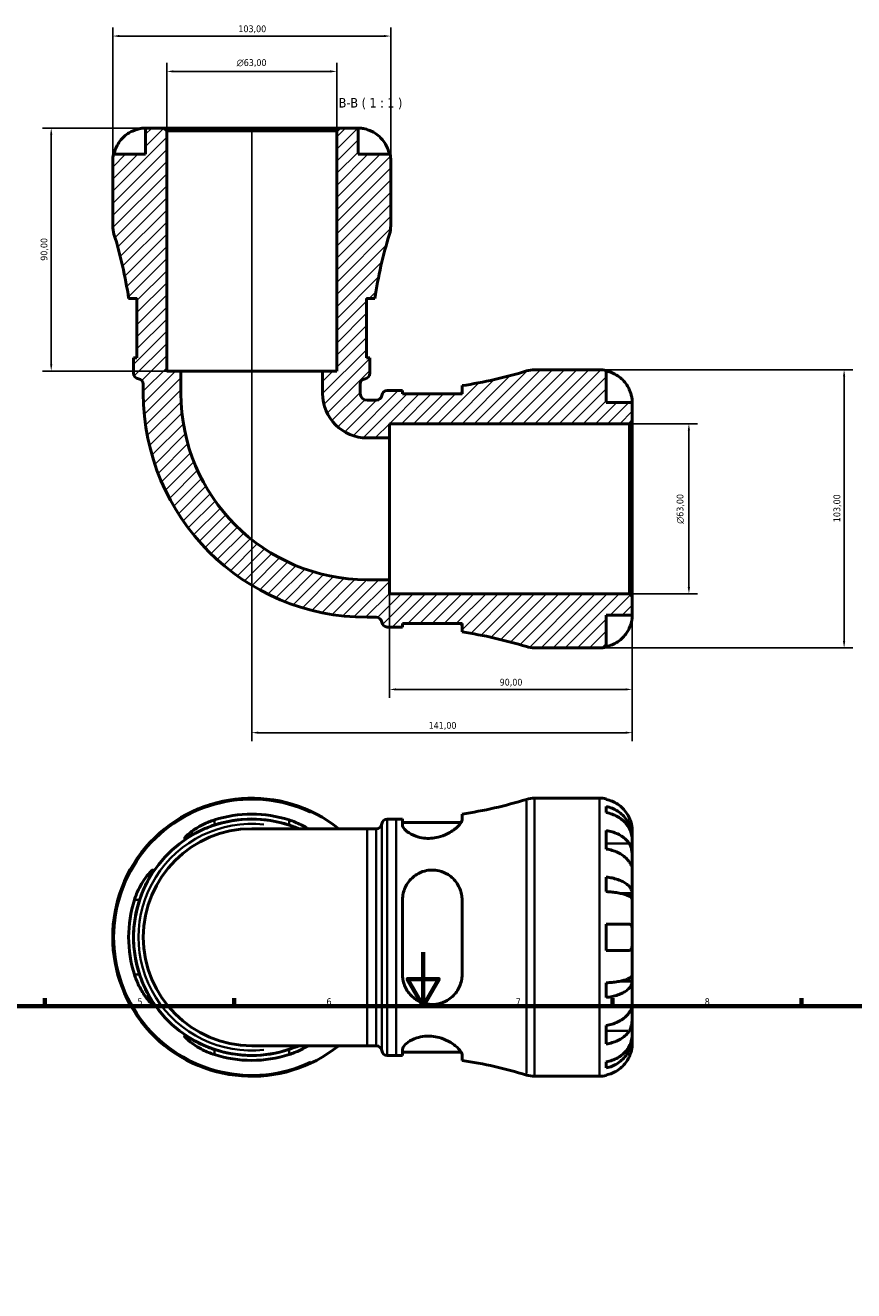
# Model space of a CAD drawing. Header units: millimetres. Extents: x 0 to 898, y 0 to 937.
# Tile 6 of 8: x 273 to 580, y 469 to 937. Entities that reach past the tile are written whole.
import ezdxf

# ---------------------------------------------------------------- set-up
doc = ezdxf.new("R2010")
doc.units = ezdxf.units.MM
for name, color, linetype, lineweight in [('Border (ISO)', 7, 'Continuous', 70), ('Dimension (ISO)', 7, 'Continuous', 25), ('Hatch (ISO)', 7, 'Continuous', 18), ('Symbol (ISO)', 7, 'Continuous', 25), ('Visible (ISO)', 7, 'Continuous', 50), ('Visible Narrow (ISO)', 7, 'Continuous', 35)]:
    doc.layers.add(name, color=color, linetype=linetype, lineweight=lineweight)
doc.styles.add('Label Text (ISO)', font='tahoma.ttf')
doc.styles.add('Note Text (ISO)', font='tahoma.ttf')
doc.dimstyles.new('Default (ISO)', dxfattribs={"dimtxt": 2.5, "dimasz": 2.5, "dimexe": 3.175, "dimexo": 0, "dimgap": 0.762, "dimtad": 1, "dimrnd": 1e-08, "dimzin": 0, "dimtxsty": 'Note Text (ISO)', "dimcen": 0.09, "dimdle": 10, "dimclrd": 256, "dimclre": 256, "dimclrt": 232, "dimazin": 0, "dimtfac": 1.40208, "dimtmove": 0, "dimatfit": 3, "dimfxl": 1, "dimtolj": 1, "dimtzin": 0, "dimlwd": -1, "dimlwe": -1, "dimarcsym": 0})

# ---------------------------------------------------------------- blocks, each defined once
blk = doc.blocks.new('Borders Default Border')
at = {"layer": 'Border (ISO)'}
for p, q in [((280.33, 574), (280.33, 576.9)), ((350.42, 574), (350.42, 576.9)), ((490.58, 574), (490.58, 576.9)), ((560.67, 574), (560.67, 576.9))]:
    blk.add_line(p, q, dxfattribs=at)
at = {"layer": 'Border (ISO)', "flags": 128}
for points in [[(420.5, 594), (420.5, 574), (414.73, 584), (426.27, 584), (420.5, 574)], [(20, 20), (20, 574), (821, 574), (821, 20), (20, 20)]]:
    blk.add_lwpolyline(points, dxfattribs=at)
at = {"layer": 'Border (ISO)', "color": 232, "true_color": 0xca0064, "char_height": 2.5, "attachment_point": 7, "style": 'Note Text (ISO)'}
for s, insert in [('5', (314.64, 574.35)), ('6', (384.66, 574.35)), ('7', (454.77, 574.4)), ('8', (524.81, 574.34))]:
    blk.add_mtext(s, dxfattribs=dict(at, insert=insert))
blk = doc.blocks.new('*D7')
at = {"layer": 'Defpoints', "color": 0, "transparency": 16777216}
for p in [(325.47, 920.11), (325.47, 898.11), (388.47, 898.11)]:
    blk.add_point(p, dxfattribs=at)
at = {"layer": 'Dimension (ISO)', "transparency": 16777216}
for p, q in [((325.47, 898.11), (325.47, 923.29)), ((388.47, 898.11), (388.47, 923.29)), ((385.97, 920.11), (327.97, 920.11))]:
    blk.add_line(p, q, dxfattribs=at)
for points in [[(327.97, 920.53), (327.97, 919.7), (325.47, 920.11)], [(385.97, 920.53), (385.97, 919.7), (388.47, 920.11)]]:
    blk.add_solid(points, dxfattribs=at)
at = {"layer": 'Dimension (ISO)', "color": 232, "true_color": 0xca0064, "transparency": 16777216, "insert": (351.41, 924.64), "char_height": 2.5, "attachment_point": 1, "style": 'Note Text (ISO)'}
blk.add_mtext('\\A1;\\fAIGDT|b0|i0;\\H2.5000;\\ln\\fTahoma|b0|i0;\\H2.5000;63,00', dxfattribs=at)
blk = doc.blocks.new('*D8')
at = {"layer": 'Defpoints', "color": 0, "transparency": 16777216}
for p in [(496.94, 789.64), (518.94, 789.64), (496.94, 726.64)]:
    blk.add_point(p, dxfattribs=at)
at = {"layer": 'Dimension (ISO)', "transparency": 16777216}
for p, q in [((496.94, 789.64), (522.11, 789.64)), ((518.94, 729.14), (518.94, 787.14)), ((496.94, 726.64), (522.11, 726.64))]:
    blk.add_line(p, q, dxfattribs=at)
for points in [[(518.52, 787.14), (519.35, 787.14), (518.94, 789.64)], [(518.52, 729.14), (519.35, 729.14), (518.94, 726.64)]]:
    blk.add_solid(points, dxfattribs=at)
at = {"layer": 'Dimension (ISO)', "color": 232, "true_color": 0xca0064, "transparency": 16777216, "insert": (514.41, 752.59), "char_height": 2.5, "attachment_point": 1, "rotation": 90, "style": 'Note Text (ISO)'}
blk.add_mtext('\\A1;\\fAIGDT|b0|i0;\\H2.5000;\\ln\\fTahoma|b0|i0;\\H2.5000;63,00', dxfattribs=at)
blk = doc.blocks.new('*D9')
at = {"layer": 'Defpoints', "color": 0, "transparency": 16777216}
for p in [(485.84, 809.64), (485.84, 706.64), (576.45, 706.64)]:
    blk.add_point(p, dxfattribs=at)
at = {"layer": 'Dimension (ISO)', "transparency": 16777216}
for p, q in [((485.84, 809.64), (579.62, 809.64)), ((576.45, 807.14), (576.45, 709.14)), ((485.84, 706.64), (579.62, 706.64))]:
    blk.add_line(p, q, dxfattribs=at)
for points in [[(576.03, 807.14), (576.86, 807.14), (576.45, 809.64)], [(576.03, 709.14), (576.86, 709.14), (576.45, 706.64)]]:
    blk.add_solid(points, dxfattribs=at)
at = {"layer": 'Dimension (ISO)', "color": 232, "true_color": 0xca0064, "transparency": 16777216, "insert": (572.51, 753.19), "char_height": 2.5, "attachment_point": 1, "rotation": 90, "style": 'Note Text (ISO)'}
blk.add_mtext('\\A1;103,00', dxfattribs=at)
blk = doc.blocks.new('*D10')
at = {"layer": 'Defpoints', "color": 0, "transparency": 16777216}
for p in [(408.47, 933.21), (305.47, 887.02), (408.47, 887.02)]:
    blk.add_point(p, dxfattribs=at)
at = {"layer": 'Dimension (ISO)', "transparency": 16777216}
for p, q in [((305.47, 887.02), (305.47, 936.39)), ((307.97, 933.21), (405.97, 933.21)), ((408.47, 887.02), (408.47, 936.39))]:
    blk.add_line(p, q, dxfattribs=at)
for points in [[(307.97, 933.63), (307.97, 932.79), (305.47, 933.21)], [(405.97, 933.63), (405.97, 932.79), (408.47, 933.21)]]:
    blk.add_solid(points, dxfattribs=at)
at = {"layer": 'Dimension (ISO)', "color": 232, "true_color": 0xca0064, "transparency": 16777216, "insert": (352.01, 937.15), "char_height": 2.5, "attachment_point": 1, "style": 'Note Text (ISO)'}
blk.add_mtext('\\A1;103,00', dxfattribs=at)
blk = doc.blocks.new('*D11')
at = {"layer": 'Defpoints', "color": 0, "transparency": 16777216}
for p in [(324.44, 899.14), (282.67, 809.14), (330.72, 809.14)]:
    blk.add_point(p, dxfattribs=at)
at = {"layer": 'Dimension (ISO)', "transparency": 16777216}
for p, q in [((324.44, 899.14), (279.5, 899.14)), ((282.67, 896.64), (282.67, 811.64)), ((330.72, 809.14), (279.5, 809.14))]:
    blk.add_line(p, q, dxfattribs=at)
for points in [[(282.26, 896.64), (283.09, 896.64), (282.67, 899.14)], [(282.26, 811.64), (283.09, 811.64), (282.67, 809.14)]]:
    blk.add_solid(points, dxfattribs=at)
at = {"layer": 'Dimension (ISO)', "color": 232, "true_color": 0xca0064, "transparency": 16777216, "insert": (278.74, 849.99), "char_height": 2.5, "attachment_point": 1, "rotation": 90, "style": 'Note Text (ISO)'}
blk.add_mtext('\\A1;90,00', dxfattribs=at)
blk = doc.blocks.new('*D12')
at = {"layer": 'Defpoints', "color": 0, "transparency": 16777216}
for p in [(407.97, 731.89), (497.97, 725.61), (407.97, 691.26)]:
    blk.add_point(p, dxfattribs=at)
at = {"layer": 'Dimension (ISO)', "transparency": 16777216}
for p, q in [((407.97, 731.89), (407.97, 688.08)), ((497.97, 725.61), (497.97, 688.08)), ((495.47, 691.26), (410.47, 691.26))]:
    blk.add_line(p, q, dxfattribs=at)
for points in [[(410.47, 691.67), (410.47, 690.84), (407.97, 691.26)], [(495.47, 691.67), (495.47, 690.84), (497.97, 691.26)]]:
    blk.add_solid(points, dxfattribs=at)
at = {"layer": 'Dimension (ISO)', "color": 232, "true_color": 0xca0064, "transparency": 16777216, "insert": (448.82, 695.19), "char_height": 2.5, "attachment_point": 1, "style": 'Note Text (ISO)'}
blk.add_mtext('\\A1;90,00', dxfattribs=at)
blk = doc.blocks.new('*D13')
at = {"layer": 'Defpoints', "color": 0, "transparency": 16777216}
for p in [(356.97, 898.11), (497.97, 725.61), (356.97, 675.24)]:
    blk.add_point(p, dxfattribs=at)
at = {"layer": 'Dimension (ISO)', "transparency": 16777216}
for p, q in [((356.97, 898.11), (356.97, 672.07)), ((497.97, 725.61), (497.97, 672.07)), ((495.47, 675.24), (359.47, 675.24))]:
    blk.add_line(p, q, dxfattribs=at)
for points in [[(359.47, 675.66), (359.47, 674.83), (356.97, 675.24)], [(495.47, 675.66), (495.47, 674.83), (497.97, 675.24)]]:
    blk.add_solid(points, dxfattribs=at)
at = {"layer": 'Dimension (ISO)', "color": 232, "true_color": 0xca0064, "transparency": 16777216, "insert": (422.51, 679.18), "char_height": 2.5, "attachment_point": 1, "style": 'Note Text (ISO)'}
blk.add_mtext('\\A1;141,00', dxfattribs=at)

msp = doc.modelspace()

# ---------------------------------------------------------------- hatches: boundary and pattern name
at = {"layer": 'Hatch (ISO)'}
h = msp.add_hatch(dxfattribs=at)
h.set_pattern_fill('ANSI31', color=256, scale=25.4, style=0)
h.set_pattern_definition([(45, (0, 0), (-2.245064, 2.245064), [])])
edge = h.paths.add_edge_path()
edge.add_ellipse((461.745, 716.942), major_axis=(-3.038, -9.842), ratio=1, start_angle=0, end_angle=17.15174)
edge.add_line((461.745, 706.642), (485.843, 706.642))
edge.add_ellipse((485.843, 718.767), major_axis=(0, -12.125), ratio=1, start_angle=0, end_angle=11.53696)
edge.add_line((488.268, 706.887), (488.268, 718.767))
edge.add_line((488.268, 718.767), (497.968, 718.767))
edge.add_line((497.968, 718.767), (497.968, 725.612))
edge.add_line((497.968, 725.612), (496.938, 726.642))
edge.add_line((496.938, 726.642), (407.968, 726.642))
edge.add_line((407.968, 726.642), (407.968, 731.892))
edge.add_line((407.968, 731.892), (399.72, 731.892))
edge.add_ellipse((399.72, 800.894), major_axis=(0, -69.002), ratio=1, start_angle=270, end_angle=360, ccw=False)
edge.add_line((330.718, 800.894), (330.718, 809.142))
edge.add_line((330.718, 809.142), (325.468, 809.142))
edge.add_line((325.468, 809.142), (325.468, 898.112))
edge.add_line((325.468, 898.112), (324.438, 899.142))
edge.add_line((324.438, 899.142), (317.593, 899.142))
edge.add_line((317.593, 899.142), (317.593, 889.442))
edge.add_line((317.593, 889.442), (305.713, 889.442))
edge.add_ellipse((317.593, 887.017), major_axis=(-11.88, 2.425), ratio=1, start_angle=0, end_angle=11.53696)
edge.add_line((305.468, 887.017), (305.468, 862.919))
edge.add_ellipse((315.768, 862.919), major_axis=(-10.3, 0), ratio=1, start_angle=0, end_angle=17.15174)
edge.add_ellipse((149.791, 811.694), major_axis=(156.134, 48.188), ratio=1, start_angle=351.42458, end_angle=360, ccw=False)
edge.add_line((311.365, 836.062), (314.453, 836.062))
edge.add_line((314.453, 836.062), (314.453, 814.012))
edge.add_line((314.453, 814.012), (313.176, 814.012))
edge.add_ellipse((149.791, 811.694), major_axis=(163.385, 2.317), ratio=1, start_angle=359.18735, end_angle=360, ccw=False)
edge.add_line((313.193, 811.694), (313.193, 808.354))
edge.add_ellipse((315.253, 808.354), major_axis=(-2.06, 0), ratio=1, start_angle=0, end_angle=82.81924)
edge.add_ellipse((314.738, 804.267), major_axis=(0.258, 2.044), ratio=1, start_angle=277.18076, end_angle=360, ccw=False)
edge.add_line((316.798, 804.267), (316.798, 800.894))
edge.add_ellipse((399.72, 800.894), major_axis=(-82.922, 0), ratio=1, start_angle=0, end_angle=90)
edge.add_line((399.72, 717.972), (403.092, 717.972))
edge.add_ellipse((403.092, 715.912), major_axis=(0, 2.06), ratio=1, start_angle=277.18076, end_angle=360, ccw=False)
edge.add_ellipse((407.18, 716.427), major_axis=(-2.044, -0.258), ratio=1, start_angle=0, end_angle=82.81924)
edge.add_line((407.18, 714.367), (410.52, 714.367))
edge.add_ellipse((410.52, 550.965), major_axis=(0, 163.401), ratio=1, start_angle=359.18735, end_angle=360, ccw=False)
edge.add_line((412.838, 714.35), (412.838, 715.627))
edge.add_line((412.838, 715.627), (434.888, 715.627))
edge.add_line((434.888, 715.627), (434.888, 712.54))
edge.add_ellipse((410.52, 550.965), major_axis=(24.367, 161.574), ratio=1, start_angle=351.42458, end_angle=360, ccw=False)
edge = h.paths.add_edge_path()
edge.add_ellipse((461.745, 799.342), major_axis=(0, 10.3), ratio=1, start_angle=0, end_angle=17.15174)
edge.add_ellipse((410.52, 965.318), major_axis=(48.188, -156.134), ratio=1, start_angle=351.42458, end_angle=360, ccw=False)
edge.add_line((434.888, 803.744), (434.888, 800.657))
edge.add_line((434.888, 800.657), (412.838, 800.657))
edge.add_line((412.838, 800.657), (412.838, 801.933))
edge.add_ellipse((410.52, 965.318), major_axis=(2.317, -163.385), ratio=1, start_angle=359.18735, end_angle=360, ccw=False)
edge.add_line((410.52, 801.917), (407.18, 801.917))
edge.add_ellipse((407.18, 799.857), major_axis=(0, 2.06), ratio=1, start_angle=0, end_angle=82.81924)
edge.add_ellipse((403.092, 800.372), major_axis=(2.044, -0.258), ratio=1, start_angle=277.18076, end_angle=360, ccw=False)
edge.add_line((403.092, 798.312), (399.72, 798.312))
edge.add_ellipse((399.72, 800.894), major_axis=(0, -2.582), ratio=1, start_angle=270, end_angle=360, ccw=False)
edge.add_line((397.138, 800.894), (397.138, 804.267))
edge.add_ellipse((399.198, 804.267), major_axis=(-2.06, 0), ratio=1, start_angle=277.18076, end_angle=360, ccw=False)
edge.add_ellipse((398.683, 808.354), major_axis=(0.258, -2.044), ratio=1, start_angle=0, end_angle=82.81924)
edge.add_line((400.743, 808.354), (400.743, 811.694))
edge.add_ellipse((564.144, 811.694), major_axis=(-163.401, 0), ratio=1, start_angle=359.18735, end_angle=360, ccw=False)
edge.add_line((400.759, 814.012), (399.483, 814.012))
edge.add_line((399.483, 814.012), (399.483, 836.062))
edge.add_line((399.483, 836.062), (402.57, 836.062))
edge.add_ellipse((564.144, 811.694), major_axis=(-161.574, 24.367), ratio=1, start_angle=351.42458, end_angle=360, ccw=False)
edge.add_ellipse((398.168, 862.919), major_axis=(9.842, -3.038), ratio=1, start_angle=0, end_angle=17.15174)
edge.add_line((408.468, 862.919), (408.468, 887.017))
edge.add_ellipse((396.343, 887.017), major_axis=(12.125, 0), ratio=1, start_angle=0, end_angle=11.53696)
edge.add_line((408.223, 889.442), (396.343, 889.442))
edge.add_line((396.343, 889.442), (396.343, 899.142))
edge.add_line((396.343, 899.142), (389.498, 899.142))
edge.add_line((389.498, 899.142), (388.468, 898.112))
edge.add_line((388.468, 898.112), (388.468, 809.142))
edge.add_line((388.468, 809.142), (383.218, 809.142))
edge.add_line((383.218, 809.142), (383.218, 800.894))
edge.add_ellipse((399.72, 800.894), major_axis=(-16.502, 0), ratio=1, start_angle=0, end_angle=90)
edge.add_line((399.72, 784.392), (407.968, 784.392))
edge.add_line((407.968, 784.392), (407.968, 789.642))
edge.add_line((407.968, 789.642), (496.938, 789.642))
edge.add_line((496.938, 789.642), (497.968, 790.672))
edge.add_line((497.968, 790.672), (497.968, 797.517))
edge.add_line((497.968, 797.517), (488.268, 797.517))
edge.add_line((488.268, 797.517), (488.268, 809.397))
edge.add_ellipse((485.843, 797.517), major_axis=(2.425, 11.88), ratio=1, start_angle=0, end_angle=11.53696)
edge.add_line((485.843, 809.642), (461.745, 809.642))

# ---------------------------------------------------------------- linework, layer by layer
at = {"layer": 'Visible (ISO)'}
for p, q in [((324.438, 899.142), (317.593, 899.142)), ((317.593, 899.142), (317.593, 889.442)), ((325.468, 898.112), (324.438, 899.142)), ((389.498, 899.142), (324.438, 899.142)), ((325.468, 809.142), (325.468, 898.112)), ((325.468, 898.112), (388.468, 898.112)), ((389.498, 899.142), (388.468, 898.112)), ((388.468, 898.112), (388.468, 809.142)), ((396.343, 899.142), (389.498, 899.142)), ((396.343, 889.442), (396.343, 899.142)), ((305.468, 887.017), (305.468, 862.919)), ((317.593, 889.442), (305.713, 889.442)), ((408.223, 889.442), (396.343, 889.442)), ((408.468, 862.919), (408.468, 887.017)), ((311.365, 836.062), (314.453, 836.062)), ((314.453, 836.062), (314.453, 814.012)), ((399.483, 814.012), (399.483, 836.062)), ((399.483, 836.062), (402.57, 836.062)), ((314.453, 814.012), (313.176, 814.012)), ((313.193, 811.694), (313.193, 808.354)), ((400.759, 814.012), (399.483, 814.012)), ((400.743, 808.354), (400.743, 811.694)), ((330.718, 809.142), (325.468, 809.142)), ((330.718, 800.894), (330.718, 809.142)), ((383.218, 809.142), (330.718, 809.142)), ((388.468, 809.142), (383.218, 809.142)), ((383.218, 809.142), (383.218, 800.894)), ((485.843, 809.642), (461.745, 809.642)), ((488.268, 797.517), (488.268, 809.397)), ((316.798, 804.267), (316.798, 800.894)), ((397.138, 800.894), (397.138, 804.267)), ((410.52, 801.917), (407.18, 801.917)), ((412.838, 800.657), (412.838, 801.933)), ((434.888, 803.744), (434.888, 800.657)), ((403.092, 798.312), (399.72, 798.312)), ((434.888, 800.657), (412.838, 800.657)), ((497.968, 797.517), (488.268, 797.517)), ((497.968, 790.672), (497.968, 797.517)), ((407.968, 784.392), (407.968, 789.642)), ((407.968, 789.642), (496.938, 789.642)), ((496.938, 789.642), (497.968, 790.672)), ((496.938, 789.642), (496.938, 726.642)), ((497.968, 725.612), (497.968, 790.672)), ((399.72, 784.392), (407.968, 784.392)), ((407.968, 731.892), (407.968, 784.392)), ((407.968, 731.892), (399.72, 731.892)), ((407.968, 726.642), (407.968, 731.892)), ((496.938, 726.642), (407.968, 726.642)), ((497.968, 725.612), (496.938, 726.642)), ((497.968, 718.767), (497.968, 725.612)), ((399.72, 717.972), (403.092, 717.972)), ((488.268, 706.887), (488.268, 718.767)), ((488.268, 718.767), (497.968, 718.767)), ((407.18, 714.367), (410.52, 714.367)), ((412.838, 714.35), (412.838, 715.627)), ((412.838, 715.627), (434.888, 715.627)), ((434.888, 715.627), (434.888, 712.54)), ((461.745, 706.642), (485.843, 706.642)), ((461.745, 650.986), (485.843, 650.986)), ((488.268, 650.741), (488.268, 650.511)), ((488.268, 647.88), (488.268, 645.645)), ((407.18, 643.261), (410.52, 643.261)), ((412.838, 643.277), (412.838, 641.026)), ((412.838, 642.001), (434.597, 642.001)), ((434.888, 642.931), (434.888, 645.088)), ((399.72, 639.656), (356.968, 639.656)), ((399.72, 639.656), (403.092, 639.656)), ((488.268, 638.995), (488.268, 632.136)), ((497.968, 636.327), (497.968, 638.861)), ((497.968, 636.327), (497.916, 636.327)), ((497.968, 635.363), (497.968, 636.327)), ((497.968, 627.328), (497.968, 635.363)), ((497.968, 615.71), (497.968, 627.328)), ((488.268, 621.767), (488.268, 616.37)), ((497.968, 615.71), (493.676, 615.71)), ((497.968, 613.382), (497.968, 615.71)), ((412.838, 613.346), (412.838, 585.626)), ((434.888, 585.626), (434.888, 613.346)), ((497.968, 599.486), (497.968, 613.382)), ((488.268, 604.336), (488.268, 594.636)), ((497.968, 585.589), (497.968, 599.486)), ((488.268, 582.602), (488.268, 577.205)), ((497.968, 583.261), (493.676, 583.261)), ((497.968, 583.261), (497.968, 585.589)), ((497.968, 571.643), (497.968, 583.261)), ((497.968, 563.609), (497.968, 571.643)), ((488.268, 566.835), (488.268, 559.976)), ((497.968, 562.644), (497.916, 562.644)), ((497.968, 562.644), (497.968, 563.609)), ((497.968, 560.111), (497.968, 562.644)), ((356.968, 559.316), (399.72, 559.316)), ((399.72, 559.316), (403.092, 559.316)), ((412.838, 557.945), (412.838, 555.694)), ((407.18, 555.711), (410.52, 555.711)), ((412.838, 556.971), (434.597, 556.971)), ((434.888, 553.884), (434.888, 556.041)), ((488.268, 553.327), (488.268, 551.091)), ((488.268, 548.461), (488.268, 548.231)), ((461.745, 547.986), (485.843, 547.986))]:
    msp.add_line(p, q, dxfattribs=at)
for centre, radius, start, end in [((317.593, 887.017), 12.125, 168.46304, 180), ((396.343, 887.017), 12.125, 0, 11.53696), ((315.768, 862.919), 10.3, 180, 197.15174), ((398.168, 862.919), 10.3, 342.84826, 0), ((149.791, 811.694), 163.401, 8.57632, 17.15174), ((564.144, 811.694), 163.401, 162.84826, 171.42368), ((149.791, 811.694), 163.401, 0, 0.81265), ((564.144, 811.694), 163.401, 179.18735, 180), ((315.253, 808.354), 2.06, 180, 262.81924), ((314.738, 804.267), 2.06, 0, 82.81924), ((399.198, 804.267), 2.06, 97.18076, 180), ((398.683, 808.354), 2.06, 277.18076, 0), ((410.52, 965.318), 163.401, 278.57632, 287.15174), ((461.745, 799.342), 10.3, 90, 107.15174), ((485.843, 797.517), 12.125, 78.46304, 90), ((407.18, 799.857), 2.06, 90, 172.81924), ((410.52, 965.318), 163.401, 270, 270.81265), ((399.72, 800.894), 82.922, 180, 270), ((399.72, 800.894), 69.002, 180, 270), ((399.72, 800.894), 16.502, 180, 270), ((399.72, 800.894), 2.582, 180, 270), ((403.092, 800.372), 2.06, 270, 352.81924), ((403.092, 715.912), 2.06, 7.18076, 90), ((407.18, 716.427), 2.06, 187.18076, 270), ((410.52, 550.965), 163.401, 89.18735, 90), ((410.52, 550.965), 163.401, 72.84826, 81.42368), ((461.745, 716.942), 10.3, 252.84826, 270), ((485.843, 718.767), 12.125, 270, 281.53696), ((356.968, 599.486), 51.5, 51.26058, 308.73942), ((410.52, 806.662), 163.401, 278.57632, 287.15174), ((461.745, 640.686), 10.3, 90, 107.15174), ((485.843, 638.861), 12.125, 78.46304, 90), ((356.968, 599.486), 43.775, 66.58449, 293.41551), ((356.968, 599.486), 45.602, 72.30601, 107.69399), ((356.968, 599.486), 43.791, 71.54859, 108.45141), ((407.18, 641.201), 2.06, 90, 172.81924), ((410.52, 806.662), 163.401, 270, 270.81265), ((356.968, 599.486), 40.17, 90, 270), ((403.092, 641.716), 2.06, 270, 352.81924), ((356.968, 599.486), 45.602, 162.30601, 197.69399), ((356.968, 599.486), 43.791, 161.54859, 198.45141), ((356.968, 599.486), 43.791, 251.54859, 288.45141), ((403.092, 557.256), 2.06, 7.18076, 90), ((356.968, 599.486), 45.602, 252.30601, 287.69399), ((407.18, 557.771), 2.06, 187.18076, 270), ((410.52, 392.309), 163.401, 89.18735, 90), ((410.52, 392.309), 163.401, 72.84826, 81.42368), ((461.745, 558.286), 10.3, 252.84826, 270), ((485.843, 560.111), 12.125, 270, 281.53696)]:
    msp.add_arc(centre, radius, start, end, dxfattribs=at)
for points, knots in [([(305.943, 889.442), (306.102, 890.218), (306.341, 890.977), (306.907, 892.34), (307.289, 893.066), (308.198, 894.422), (308.725, 895.052), (309.787, 896.111), (310.42, 896.638), (311.633, 897.445), (312.193, 897.756), (312.743, 898.01)], [0.2300371, 0.2300371, 0.2300371, 0.2300371, 0.4481544, 0.4481544, 0.6727436, 0.6727436, 0.8973328, 0.8973328, 1.1227327, 1.1227327, 1.2981486, 1.2981486, 1.2981486, 1.2981486]), ([(312.743, 898.01), (312.947, 898.104), (313.153, 898.194), (313.585, 898.368), (313.811, 898.451), (314.321, 898.624), (314.602, 898.708), (315.373, 898.91), (315.832, 898.995), (316.648, 899.105), (316.985, 899.126), (317.465, 899.144), (317.593, 899.142), (317.593, 899.142)], [-0.78516465, -0.78516465, -0.78516465, -0.78516465, -0.71674204, -0.71674204, -0.64259311, -0.64259311, -0.54817339, -0.54817339, -0.37584493, -0.37584493, -0.19265918, -0.19265918, 0, 0, 0, 0]), ([(396.343, 899.142), (396.343, 899.142), (396.401, 899.142), (396.644, 899.138), (396.839, 899.132), (397.428, 899.088), (397.856, 899.039), (398.693, 898.874), (399.057, 898.787), (399.717, 898.591), (400.002, 898.496), (400.583, 898.278), (400.875, 898.156), (401.174, 898.019), (401.183, 898.014), (401.193, 898.01)], [-3.37535926, -3.37535926, -3.37535926, -3.37535926, -3.24472064, -3.24472064, -3.10081281, -3.10081281, -2.91318515, -2.91318515, -2.78540812, -2.78540812, -2.69094331, -2.69094331, -2.59427293, -2.59427293, -2.59108226, -2.59108226, -2.59108226, -2.59108226]), ([(401.193, 898.01), (401.742, 897.756), (402.302, 897.445), (403.515, 896.638), (404.148, 896.111), (405.21, 895.052), (405.737, 894.422), (406.646, 893.066), (407.028, 892.34), (407.594, 890.977), (407.833, 890.218), (407.993, 889.442)], [5.9143151, 5.9143151, 5.9143151, 5.9143151, 6.089731, 6.089731, 6.3151309, 6.3151309, 6.5397201, 6.5397201, 6.7643093, 6.7643093, 6.9824266, 6.9824266, 6.9824266, 6.9824266]), ([(314.453, 835.772), (314.383, 835.81), (314.314, 835.845), (313.983, 835.999), (313.74, 836.062), (313.523, 836.062)], [-0.47160042, -0.47160042, -0.47160042, -0.47160042, -0.41655596, -0.41655596, -0.20087428, -0.20087428, -0.20087428, -0.20087428]), ([(400.412, 836.062), (400.172, 836.062), (399.901, 835.985), (399.564, 835.816), (399.523, 835.794), (399.483, 835.772)], [-3.94934641, -3.94934641, -3.94934641, -3.94934641, -3.71035214, -3.71035214, -3.67813391, -3.67813391, -3.67813391, -3.67813391]), ([(488.268, 809.167), (489.044, 809.008), (489.803, 808.768), (491.165, 808.202), (491.892, 807.82), (493.248, 806.911), (493.878, 806.384), (494.937, 805.322), (495.464, 804.689), (496.271, 803.476), (496.581, 802.917), (496.836, 802.367)], [0.2300371, 0.2300371, 0.2300371, 0.2300371, 0.4481544, 0.4481544, 0.6727436, 0.6727436, 0.8973328, 0.8973328, 1.1227327, 1.1227327, 1.2981486, 1.2981486, 1.2981486, 1.2981486]), ([(434.597, 800.657), (434.636, 800.727), (434.671, 800.795), (434.824, 801.127), (434.888, 801.369), (434.888, 801.587)], [-0.47160042, -0.47160042, -0.47160042, -0.47160042, -0.41655596, -0.41655596, -0.20087428, -0.20087428, -0.20087428, -0.20087428]), ([(496.836, 802.367), (496.93, 802.163), (497.019, 801.956), (497.193, 801.524), (497.277, 801.298), (497.45, 800.789), (497.534, 800.507), (497.735, 799.736), (497.82, 799.277), (497.931, 798.462), (497.951, 798.125), (497.97, 797.644), (497.968, 797.517), (497.968, 797.517)], [-0.78516465, -0.78516465, -0.78516465, -0.78516465, -0.71674204, -0.71674204, -0.64259311, -0.64259311, -0.54817339, -0.54817339, -0.37584493, -0.37584493, -0.19265918, -0.19265918, 0, 0, 0, 0]), ([(497.968, 718.767), (497.968, 718.767), (497.968, 718.708), (497.964, 718.465), (497.958, 718.27), (497.913, 717.682), (497.864, 717.253), (497.7, 716.416), (497.613, 716.052), (497.417, 715.393), (497.322, 715.107), (497.104, 714.527), (496.982, 714.234), (496.845, 713.936), (496.84, 713.926), (496.836, 713.917)], [-3.37535926, -3.37535926, -3.37535926, -3.37535926, -3.24472064, -3.24472064, -3.10081281, -3.10081281, -2.91318515, -2.91318515, -2.78540812, -2.78540812, -2.69094331, -2.69094331, -2.59427293, -2.59427293, -2.59108226, -2.59108226, -2.59108226, -2.59108226]), ([(434.888, 714.697), (434.888, 714.937), (434.81, 715.209), (434.641, 715.545), (434.62, 715.586), (434.597, 715.627)], [-3.94934641, -3.94934641, -3.94934641, -3.94934641, -3.71035214, -3.71035214, -3.67813391, -3.67813391, -3.67813391, -3.67813391]), ([(496.836, 713.917), (496.581, 713.367), (496.271, 712.807), (495.464, 711.595), (494.937, 710.961), (493.878, 709.899), (493.248, 709.372), (491.892, 708.463), (491.165, 708.081), (489.803, 707.515), (489.044, 707.276), (488.268, 707.117)], [5.9143146, 5.9143146, 5.9143146, 5.9143146, 6.0897305, 6.0897305, 6.3151304, 6.3151304, 6.5397196, 6.5397196, 6.7643088, 6.7643088, 6.9824261, 6.9824261, 6.9824261, 6.9824261]), ([(496.836, 643.711), (496.581, 644.261), (496.271, 644.82), (495.464, 646.033), (494.937, 646.666), (493.878, 647.728), (493.248, 648.255), (491.892, 649.164), (491.165, 649.546), (489.803, 650.112), (489.044, 650.352), (488.268, 650.511)], [5.9143146, 5.9143146, 5.9143146, 5.9143146, 6.0897305, 6.0897305, 6.3151304, 6.3151304, 6.5397196, 6.5397196, 6.7643088, 6.7643088, 6.9824261, 6.9824261, 6.9824261, 6.9824261]), ([(488.268, 647.88), (489.045, 647.726), (489.804, 647.494), (491.167, 646.946), (491.894, 646.577), (493.25, 645.697), (493.88, 645.187), (494.939, 644.16), (495.465, 643.548), (496.373, 642.229), (496.754, 641.523), (497.329, 640.177), (497.574, 639.413), (497.894, 637.853), (497.968, 637.056), (497.968, 636.327)], [0.2300349, 0.2300349, 0.2300349, 0.2300349, 0.4483378, 0.4483378, 0.6728957, 0.6728957, 0.8974535, 0.8974535, 1.1226267, 1.1226267, 1.3478, 1.3478, 1.5738057, 1.5738057, 1.7998115, 1.7998115, 1.7998115, 1.7998115]), ([(343.108, 641.026), (343.097, 641.022), (343.086, 641.019), (342.276, 640.748), (341.486, 640.459), (339.257, 639.577), (337.884, 638.945), (335.499, 637.751), (334.474, 637.187), (333.147, 636.478), (332.724, 636.262), (332.227, 636.075), (332.105, 636.067), (332.064, 636.215), (332.163, 636.382), (332.652, 636.952), (333.134, 637.413), (334.618, 638.636), (335.75, 639.449), (338.271, 640.936), (339.633, 641.62), (341.753, 642.471), (342.426, 642.713), (343.108, 642.931)], [-3.8933362, -3.8933362, -3.8933362, -3.8933362, -3.8899875, -3.8899875, -3.6373166, -3.6373166, -3.1569955, -3.1569955, -2.6859328, -2.6859328, -2.3592168, -2.3592168, -2.0966747, -2.0966747, -1.813468, -1.813468, -1.4235267, -1.4235267, -0.8955327, -0.8955327, -0.416556, -0.416556, -0.2008743, -0.2008743, -0.2008743, -0.2008743]), ([(370.828, 642.931), (371.581, 642.69), (372.325, 642.419), (374.557, 641.504), (375.954, 640.783), (377.383, 639.916), (377.591, 639.786), (377.793, 639.656)], [-3.94934641, -3.94934641, -3.94934641, -3.94934641, -3.71035214, -3.71035214, -3.21263292, -3.21263292, -3.12512356, -3.12512356, -3.12512356, -3.12512356]), ([(434.888, 642.931), (434.888, 642.69), (434.81, 642.419), (434.351, 641.504), (433.736, 640.783), (431.975, 639.264), (430.792, 638.457), (428.377, 637.272), (427.241, 636.837), (425.146, 636.318), (424.243, 636.174), (422.448, 636.063), (421.583, 636.09), (419.665, 636.322), (418.663, 636.572), (416.484, 637.35), (415.421, 637.944), (413.788, 639.177), (413.227, 639.819), (412.886, 640.617), (412.838, 640.828), (412.838, 641.026)], [-3.9493464, -3.9493464, -3.9493464, -3.9493464, -3.7103521, -3.7103521, -3.2126329, -3.2126329, -2.6845011, -2.6845011, -2.2989558, -2.2989558, -2.0219752, -2.0219752, -1.7564353, -1.7564353, -1.4152829, -1.4152829, -0.9338025, -0.9338025, -0.4407857, -0.4407857, -0.2518785, -0.2518785, -0.2518785, -0.2518785]), ([(497.968, 635.363), (497.968, 636.012), (497.894, 636.721), (497.574, 638.109), (497.329, 638.789), (496.754, 639.987), (496.373, 640.615), (495.465, 641.789), (494.939, 642.334), (493.88, 643.248), (493.25, 643.702), (491.894, 644.485), (491.167, 644.813), (489.804, 645.301), (489.045, 645.507), (488.268, 645.645)], [5.4054322, 5.4054322, 5.4054322, 5.4054322, 5.6314379, 5.6314379, 5.8574437, 5.8574437, 6.0826169, 6.0826169, 6.3077901, 6.3077901, 6.5323479, 6.5323479, 6.7569058, 6.7569058, 6.9752088, 6.9752088, 6.9752088, 6.9752088]), ([(497.968, 638.861), (497.968, 638.861), (497.968, 638.919), (497.964, 639.162), (497.958, 639.357), (497.913, 639.946), (497.864, 640.374), (497.7, 641.211), (497.613, 641.575), (497.417, 642.235), (497.322, 642.52), (497.104, 643.101), (496.982, 643.394), (496.845, 643.692), (496.84, 643.701), (496.836, 643.711)], [-3.37535926, -3.37535926, -3.37535926, -3.37535926, -3.24472064, -3.24472064, -3.10081281, -3.10081281, -2.91318515, -2.91318515, -2.78540812, -2.78540812, -2.69094331, -2.69094331, -2.59427293, -2.59427293, -2.59108226, -2.59108226, -2.59108226, -2.59108226]), ([(374.429, 639.655), (373.835, 639.909), (373.222, 640.158), (372.013, 640.617), (371.422, 640.828), (370.828, 641.026)], [-0.6440738, -0.6440738, -0.6440738, -0.6440738, -0.44078567, -0.44078567, -0.25187855, -0.25187855, -0.25187855, -0.25187855]), ([(488.268, 638.995), (489.044, 638.883), (489.803, 638.713), (491.165, 638.313), (491.892, 638.043), (493.248, 637.401), (493.878, 637.028), (494.937, 636.277), (495.464, 635.829), (496.271, 634.972), (496.581, 634.576), (496.836, 634.187)], [0.2300371, 0.2300371, 0.2300371, 0.2300371, 0.4481544, 0.4481544, 0.6727436, 0.6727436, 0.8973328, 0.8973328, 1.1227327, 1.1227327, 1.2981486, 1.2981486, 1.2981486, 1.2981486]), ([(496.836, 634.187), (496.889, 634.105), (496.941, 634.019), (497.124, 633.697), (497.243, 633.441), (497.46, 632.865), (497.556, 632.546), (497.747, 631.726), (497.822, 631.217), (497.93, 630.089), (497.951, 629.482), (497.97, 628.321), (497.968, 627.782), (497.968, 627.328)], [-0.78090098, -0.78090098, -0.78090098, -0.78090098, -0.74249641, -0.74249641, -0.64168011, -0.64168011, -0.53308797, -0.53308797, -0.37727943, -0.37727943, -0.19250343, -0.19250343, 0, 0, 0, 0]), ([(496.836, 627.328), (496.581, 627.717), (496.271, 628.113), (495.464, 628.97), (494.937, 629.418), (493.878, 630.169), (493.248, 630.542), (491.892, 631.184), (491.165, 631.454), (489.803, 631.854), (489.044, 632.024), (488.268, 632.136)], [5.9143146, 5.9143146, 5.9143146, 5.9143146, 6.0897305, 6.0897305, 6.3151304, 6.3151304, 6.5397196, 6.5397196, 6.7643088, 6.7643088, 6.9824261, 6.9824261, 6.9824261, 6.9824261]), ([(313.523, 613.346), (313.763, 614.099), (314.034, 614.843), (314.949, 617.075), (315.671, 618.472), (317.19, 620.976), (317.996, 622.072), (319.181, 623.473), (319.617, 623.914), (320.135, 624.332), (320.279, 624.402), (320.39, 624.315), (320.363, 624.168), (320.131, 623.602), (319.882, 623.128), (319.103, 621.68), (318.509, 620.59), (317.276, 618.074), (316.634, 616.634), (315.836, 614.531), (315.626, 613.94), (315.427, 613.346)], [-3.9493464, -3.9493464, -3.9493464, -3.9493464, -3.7103521, -3.7103521, -3.2126329, -3.2126329, -2.6845011, -2.6845011, -2.2989558, -2.2989558, -2.0219752, -2.0219752, -1.7564353, -1.7564353, -1.4152829, -1.4152829, -0.9338025, -0.9338025, -0.4407857, -0.4407857, -0.2518785, -0.2518785, -0.2518785, -0.2518785]), ([(412.838, 613.346), (412.838, 613.356), (412.838, 613.367), (412.84, 614.177), (412.929, 614.968), (413.424, 617.196), (414.041, 618.569), (415.752, 620.954), (416.842, 621.979), (419.022, 623.306), (420.002, 623.729), (421.886, 624.227), (422.747, 624.348), (424.553, 624.389), (425.473, 624.29), (427.579, 623.801), (428.708, 623.32), (431.078, 621.835), (432.224, 620.703), (433.873, 618.183), (434.431, 616.82), (434.824, 614.7), (434.888, 614.027), (434.888, 613.346)], [-3.8933362, -3.8933362, -3.8933362, -3.8933362, -3.8899875, -3.8899875, -3.6373166, -3.6373166, -3.1569955, -3.1569955, -2.6859328, -2.6859328, -2.3592168, -2.3592168, -2.0966747, -2.0966747, -1.813468, -1.813468, -1.4235267, -1.4235267, -0.8955327, -0.8955327, -0.416556, -0.416556, -0.2008743, -0.2008743, -0.2008743, -0.2008743]), ([(497.968, 627.328), (497.968, 627.06), (497.968, 626.824), (497.965, 626.413), (497.962, 626.245), (497.938, 625.968), (497.91, 625.896), (497.799, 625.922), (497.719, 626.012), (497.521, 626.286), (497.424, 626.43), (497.201, 626.768), (497.077, 626.958), (496.907, 627.22), (496.872, 627.273), (496.836, 627.328)], [0, 0, 0, 0, 0.11375655, 0.11375655, 0.23538098, 0.23538098, 0.39430899, 0.39430899, 0.54630686, 0.54630686, 0.65204055, 0.65204055, 0.75381821, 0.75381821, 0.77933795, 0.77933795, 0.77933795, 0.77933795]), ([(488.268, 621.767), (489.045, 621.686), (489.804, 621.564), (491.167, 621.277), (491.894, 621.083), (493.25, 620.622), (493.88, 620.355), (494.939, 619.817), (495.465, 619.496), (496.373, 618.804), (496.754, 618.434), (497.329, 617.729), (497.574, 617.328), (497.894, 616.51), (497.968, 616.093), (497.968, 615.71)], [0.2300349, 0.2300349, 0.2300349, 0.2300349, 0.4483378, 0.4483378, 0.6728957, 0.6728957, 0.8974535, 0.8974535, 1.1226267, 1.1226267, 1.3478, 1.3478, 1.5738057, 1.5738057, 1.7998115, 1.7998115, 1.7998115, 1.7998115]), ([(497.968, 613.382), (497.968, 613.571), (497.894, 613.777), (497.574, 614.18), (497.329, 614.378), (496.754, 614.726), (496.373, 614.908), (495.465, 615.249), (494.939, 615.408), (493.88, 615.674), (493.25, 615.805), (491.894, 616.033), (491.167, 616.128), (489.804, 616.27), (489.045, 616.33), (488.268, 616.37)], [5.4054322, 5.4054322, 5.4054322, 5.4054322, 5.6314379, 5.6314379, 5.8574437, 5.8574437, 6.0826169, 6.0826169, 6.3077901, 6.3077901, 6.5323479, 6.5323479, 6.7569058, 6.7569058, 6.9752088, 6.9752088, 6.9752088, 6.9752088]), ([(488.268, 604.336), (489.044, 604.336), (489.803, 604.336), (491.165, 604.336), (491.892, 604.336), (493.248, 604.336), (493.878, 604.336), (494.937, 604.336), (495.464, 604.336), (496.271, 604.336), (496.581, 604.336), (496.836, 604.336)], [0.2300371, 0.2300371, 0.2300371, 0.2300371, 0.4481544, 0.4481544, 0.6727436, 0.6727436, 0.8973328, 0.8973328, 1.1227327, 1.1227327, 1.2981486, 1.2981486, 1.2981486, 1.2981486]), ([(496.836, 604.336), (496.906, 604.336), (496.974, 604.329), (497.154, 604.287), (497.26, 604.236), (497.461, 604.072), (497.552, 603.952), (497.745, 603.56), (497.822, 603.248), (497.93, 602.432), (497.951, 601.918), (497.97, 600.761), (497.968, 600.126), (497.968, 599.486)], [-0.77507703, -0.77507703, -0.77507703, -0.77507703, -0.72560399, -0.72560399, -0.63594265, -0.63594265, -0.53365641, -0.53365641, -0.3753162, -0.3753162, -0.19216783, -0.19216783, 0, 0, 0, 0]), ([(497.968, 599.486), (497.968, 599.05), (497.968, 598.617), (497.964, 597.735), (497.958, 597.295), (497.913, 596.366), (497.864, 595.913), (497.7, 595.309), (497.613, 595.112), (497.417, 594.856), (497.322, 594.775), (497.104, 594.665), (496.982, 594.638), (496.845, 594.636), (496.84, 594.636), (496.836, 594.636)], [-3.37535926, -3.37535926, -3.37535926, -3.37535926, -3.24472064, -3.24472064, -3.10081281, -3.10081281, -2.91318515, -2.91318515, -2.78540812, -2.78540812, -2.69094331, -2.69094331, -2.59427293, -2.59427293, -2.59108226, -2.59108226, -2.59108226, -2.59108226]), ([(496.836, 594.636), (496.581, 594.636), (496.271, 594.636), (495.464, 594.636), (494.937, 594.636), (493.878, 594.636), (493.248, 594.636), (491.892, 594.636), (491.165, 594.636), (489.803, 594.636), (489.044, 594.636), (488.268, 594.636)], [5.9143146, 5.9143146, 5.9143146, 5.9143146, 6.0897305, 6.0897305, 6.3151304, 6.3151304, 6.5397196, 6.5397196, 6.7643088, 6.7643088, 6.9824261, 6.9824261, 6.9824261, 6.9824261]), ([(315.427, 585.626), (315.431, 585.615), (315.434, 585.605), (315.706, 584.794), (315.995, 584.004), (316.876, 581.775), (317.509, 580.402), (318.702, 578.017), (319.266, 576.993), (319.975, 575.665), (320.192, 575.242), (320.378, 574.745), (320.386, 574.623), (320.238, 574.582), (320.071, 574.681), (319.501, 575.171), (319.04, 575.652), (317.817, 577.136), (317.005, 578.268), (315.518, 580.789), (314.833, 582.151), (313.983, 584.271), (313.74, 584.945), (313.523, 585.626)], [-3.8933362, -3.8933362, -3.8933362, -3.8933362, -3.8899875, -3.8899875, -3.6373166, -3.6373166, -3.1569955, -3.1569955, -2.6859328, -2.6859328, -2.3592168, -2.3592168, -2.0966747, -2.0966747, -1.813468, -1.813468, -1.4235267, -1.4235267, -0.8955327, -0.8955327, -0.416556, -0.416556, -0.2008743, -0.2008743, -0.2008743, -0.2008743]), ([(434.888, 585.626), (434.888, 584.872), (434.81, 584.128), (434.351, 581.897), (433.736, 580.499), (431.975, 577.995), (430.792, 576.9), (428.377, 575.498), (427.241, 575.058), (425.146, 574.639), (424.243, 574.569), (422.448, 574.656), (421.583, 574.804), (419.665, 575.369), (418.663, 575.844), (416.484, 577.292), (415.421, 578.381), (413.788, 580.897), (413.227, 582.338), (412.886, 584.44), (412.838, 585.031), (412.838, 585.626)], [-3.9493464, -3.9493464, -3.9493464, -3.9493464, -3.7103521, -3.7103521, -3.2126329, -3.2126329, -2.6845011, -2.6845011, -2.2989558, -2.2989558, -2.0219752, -2.0219752, -1.7564353, -1.7564353, -1.4152829, -1.4152829, -0.9338025, -0.9338025, -0.4407857, -0.4407857, -0.2518785, -0.2518785, -0.2518785, -0.2518785]), ([(488.268, 582.602), (489.045, 582.641), (489.804, 582.701), (491.167, 582.843), (491.894, 582.939), (493.25, 583.166), (493.88, 583.298), (494.939, 583.564), (495.465, 583.722), (496.373, 584.063), (496.754, 584.246), (497.329, 584.594), (497.574, 584.791), (497.894, 585.195), (497.968, 585.401), (497.968, 585.589)], [0.2300349, 0.2300349, 0.2300349, 0.2300349, 0.4483378, 0.4483378, 0.6728957, 0.6728957, 0.8974535, 0.8974535, 1.1226267, 1.1226267, 1.3478, 1.3478, 1.5738057, 1.5738057, 1.7998115, 1.7998115, 1.7998115, 1.7998115]), ([(497.968, 583.261), (497.968, 582.879), (497.894, 582.461), (497.574, 581.643), (497.329, 581.243), (496.754, 580.537), (496.373, 580.167), (495.465, 579.476), (494.939, 579.155), (493.88, 578.616), (493.25, 578.349), (491.894, 577.888), (491.167, 577.694), (489.804, 577.407), (489.045, 577.286), (488.268, 577.205)], [5.4054322, 5.4054322, 5.4054322, 5.4054322, 5.6314379, 5.6314379, 5.8574437, 5.8574437, 6.0826169, 6.0826169, 6.3077901, 6.3077901, 6.5323479, 6.5323479, 6.7569058, 6.7569058, 6.9752088, 6.9752088, 6.9752088, 6.9752088]), ([(496.836, 571.643), (496.889, 571.725), (496.941, 571.805), (497.124, 572.084), (497.243, 572.267), (497.46, 572.595), (497.556, 572.736), (497.747, 572.993), (497.822, 573.07), (497.93, 573.056), (497.951, 572.933), (497.97, 572.456), (497.968, 572.097), (497.968, 571.643)], [-0.78090098, -0.78090098, -0.78090098, -0.78090098, -0.74249641, -0.74249641, -0.64168011, -0.64168011, -0.53308797, -0.53308797, -0.37727943, -0.37727943, -0.19250343, -0.19250343, 0, 0, 0, 0]), ([(488.268, 566.835), (489.044, 566.948), (489.803, 567.117), (491.165, 567.517), (491.892, 567.787), (493.248, 568.43), (493.878, 568.802), (494.937, 569.553), (495.464, 570.001), (496.271, 570.859), (496.581, 571.255), (496.836, 571.643)], [0.2300371, 0.2300371, 0.2300371, 0.2300371, 0.4481544, 0.4481544, 0.6727436, 0.6727436, 0.8973328, 0.8973328, 1.1227327, 1.1227327, 1.2981486, 1.2981486, 1.2981486, 1.2981486]), ([(497.968, 571.643), (497.968, 571.375), (497.968, 571.077), (497.965, 570.408), (497.962, 570.038), (497.938, 569.145), (497.91, 568.619), (497.799, 567.589), (497.719, 567.096), (497.521, 566.306), (497.424, 565.999), (497.201, 565.437), (497.077, 565.183), (496.907, 564.895), (496.872, 564.839), (496.836, 564.784)], [0, 0, 0, 0, 0.11375655, 0.11375655, 0.23538098, 0.23538098, 0.39430899, 0.39430899, 0.54630686, 0.54630686, 0.65204055, 0.65204055, 0.75381821, 0.75381821, 0.77933795, 0.77933795, 0.77933795, 0.77933795]), ([(343.108, 556.041), (342.354, 556.281), (341.61, 556.553), (339.378, 557.468), (337.981, 558.189), (335.477, 559.708), (334.382, 560.514), (332.98, 561.7), (332.54, 562.135), (332.121, 562.653), (332.051, 562.797), (332.138, 562.908), (332.285, 562.881), (332.851, 562.649), (333.326, 562.4), (334.774, 561.621), (335.863, 561.028), (338.379, 559.794), (339.82, 559.152), (341.922, 558.355), (342.513, 558.144), (343.108, 557.945)], [-3.9493464, -3.9493464, -3.9493464, -3.9493464, -3.7103521, -3.7103521, -3.2126329, -3.2126329, -2.6845011, -2.6845011, -2.2989558, -2.2989558, -2.0219752, -2.0219752, -1.7564353, -1.7564353, -1.4152829, -1.4152829, -0.9338025, -0.9338025, -0.4407857, -0.4407857, -0.2518785, -0.2518785, -0.2518785, -0.2518785]), ([(412.838, 557.945), (412.838, 557.949), (412.838, 557.953), (412.84, 558.224), (412.929, 558.513), (413.424, 559.395), (414.041, 560.027), (415.752, 561.22), (416.842, 561.785), (419.022, 562.494), (420.002, 562.71), (421.886, 562.896), (422.747, 562.904), (424.553, 562.756), (425.473, 562.589), (427.579, 562.019), (428.708, 561.558), (431.078, 560.335), (432.224, 559.523), (433.873, 558.036), (434.431, 557.351), (434.824, 556.501), (434.888, 556.258), (434.888, 556.041)], [-3.8933362, -3.8933362, -3.8933362, -3.8933362, -3.8899875, -3.8899875, -3.6373166, -3.6373166, -3.1569955, -3.1569955, -2.6859328, -2.6859328, -2.3592168, -2.3592168, -2.0966747, -2.0966747, -1.813468, -1.813468, -1.4235267, -1.4235267, -0.8955327, -0.8955327, -0.416556, -0.416556, -0.2008743, -0.2008743, -0.2008743, -0.2008743]), ([(496.836, 564.784), (496.581, 564.396), (496.271, 564), (495.464, 563.142), (494.937, 562.695), (493.878, 561.943), (493.248, 561.571), (491.892, 560.928), (491.165, 560.658), (489.803, 560.258), (489.044, 560.089), (488.268, 559.976)], [5.9143146, 5.9143146, 5.9143146, 5.9143146, 6.0897305, 6.0897305, 6.3151304, 6.3151304, 6.5397196, 6.5397196, 6.7643088, 6.7643088, 6.9824261, 6.9824261, 6.9824261, 6.9824261]), ([(488.268, 553.327), (489.045, 553.464), (489.804, 553.67), (491.167, 554.158), (491.894, 554.487), (493.25, 555.27), (493.88, 555.723), (494.939, 556.638), (495.465, 557.183), (496.373, 558.356), (496.754, 558.985), (497.329, 560.182), (497.574, 560.862), (497.894, 562.251), (497.968, 562.96), (497.968, 563.609)], [0.2300349, 0.2300349, 0.2300349, 0.2300349, 0.4483378, 0.4483378, 0.6728957, 0.6728957, 0.8974535, 0.8974535, 1.1226267, 1.1226267, 1.3478, 1.3478, 1.5738057, 1.5738057, 1.7998115, 1.7998115, 1.7998115, 1.7998115]), ([(497.968, 562.644), (497.968, 561.915), (497.894, 561.118), (497.574, 559.558), (497.329, 558.794), (496.754, 557.449), (496.373, 556.743), (495.465, 555.424), (494.939, 554.811), (493.88, 553.784), (493.25, 553.274), (491.894, 552.395), (491.167, 552.025), (489.804, 551.477), (489.045, 551.246), (488.268, 551.091)], [5.4054322, 5.4054322, 5.4054322, 5.4054322, 5.6314379, 5.6314379, 5.8574437, 5.8574437, 6.0826169, 6.0826169, 6.3077901, 6.3077901, 6.5323479, 6.5323479, 6.7569058, 6.7569058, 6.9752088, 6.9752088, 6.9752088, 6.9752088]), ([(370.828, 557.945), (370.838, 557.949), (370.849, 557.953), (371.659, 558.224), (372.45, 558.513), (373.629, 558.98), (374.033, 559.147), (374.429, 559.316)], [-3.89333617, -3.89333617, -3.89333617, -3.89333617, -3.88998754, -3.88998754, -3.63731664, -3.63731664, -3.50201088, -3.50201088, -3.50201088, -3.50201088]), ([(377.793, 559.316), (377.495, 559.124), (377.185, 558.933), (375.665, 558.036), (374.302, 557.351), (372.182, 556.501), (371.509, 556.258), (370.828, 556.041)], [-1.02401409, -1.02401409, -1.02401409, -1.02401409, -0.89553265, -0.89553265, -0.41655596, -0.41655596, -0.20087428, -0.20087428, -0.20087428, -0.20087428]), ([(496.836, 555.261), (496.906, 555.413), (496.974, 555.566), (497.154, 555.999), (497.26, 556.279), (497.461, 556.872), (497.552, 557.182), (497.745, 557.942), (497.822, 558.367), (497.93, 559.161), (497.951, 559.501), (497.97, 559.984), (497.968, 560.111), (497.968, 560.111)], [-0.77507703, -0.77507703, -0.77507703, -0.77507703, -0.72560399, -0.72560399, -0.63594265, -0.63594265, -0.53365641, -0.53365641, -0.3753162, -0.3753162, -0.19216783, -0.19216783, 0, 0, 0, 0]), ([(488.268, 548.461), (489.044, 548.62), (489.803, 548.859), (491.165, 549.425), (491.892, 549.807), (493.248, 550.716), (493.878, 551.243), (494.937, 552.305), (495.464, 552.939), (496.271, 554.151), (496.581, 554.711), (496.836, 555.261)], [0.2300371, 0.2300371, 0.2300371, 0.2300371, 0.4481544, 0.4481544, 0.6727436, 0.6727436, 0.8973328, 0.8973328, 1.1227327, 1.1227327, 1.2981486, 1.2981486, 1.2981486, 1.2981486])]:
    msp.add_open_spline(points, degree=3, knots=knots, dxfattribs=at)
at = {"layer": 'Visible Narrow (ISO)'}
for p, q in [((458.708, 549.072), (458.708, 649.899)), ((461.745, 650.352), (461.745, 548.62)), ((485.843, 548.62), (485.843, 650.352)), ((343.108, 641.121), (343.108, 642.835)), ((370.828, 642.835), (370.828, 641.121)), ((407.18, 642.722), (407.18, 556.25)), ((410.52, 556.25), (410.52, 642.722)), ((399.72, 559.81), (399.72, 639.161)), ((403.092, 559.81), (403.092, 639.161)), ((405.136, 640.941), (405.136, 558.03)), ((496.407, 634.187), (488.696, 634.187)), ((313.618, 613.346), (315.332, 613.346)), ((315.332, 585.626), (313.618, 585.626)), ((496.407, 564.784), (488.696, 564.784)), ((343.108, 556.136), (343.108, 557.85)), ((370.828, 557.85), (370.828, 556.136))]:
    msp.add_line(p, q, dxfattribs=at)
for radius, start, end in [(51.042, 64.71543, 295.28457), (41.973, 83.83292, 276.16708)]:
    msp.add_arc((356.968, 599.486), radius, start, end, dxfattribs=at)

# ---------------------------------------------------------------- block references
msp.add_blockref('Borders Default Border', (0, 0))

# ---------------------------------------------------------------- texts
at = {"layer": 'Symbol (ISO)', "insert": (389.201, 906.115), "char_height": 3.5, "attachment_point": 7, "style": 'Label Text (ISO)'}
msp.add_mtext('B-B ( 1 : 1 )', dxfattribs=at)

# ---------------------------------------------------------------- dimensions: what is measured, and where the dimension line sits
at = {"layer": 'Dimension (ISO)'}
for base, p1, p2, angle, picture, middle in [((408.468, 933.21), (305.468, 887.017), (408.468, 887.017), 180, '*D10', (356.968, 933.21)), ((282.673, 809.142), (324.438, 899.142), (330.718, 809.142), 270, '*D11', (282.673, 854.142)), ((356.968, 675.243), (497.968, 725.612), (356.968, 898.112), 180, '*D13', (427.468, 675.243)), ((576.448, 706.642), (485.843, 809.642), (485.843, 706.642), 90, '*D9', (576.448, 758.142)), ((407.968, 691.255), (497.968, 725.612), (407.968, 731.892), 180, '*D12', (452.968, 691.255))]:
    dim = msp.add_linear_dim(base=base, p1=p1, p2=p2, angle=angle, dimstyle='Default (ISO)', override={"dimdec": 2, "dimtp": 0, "dimtm": 0, "dimtdec": 2, "dimtofl": 0, "dimatfit": 1}, dxfattribs=at)
    dim.commit()
    dim.dimension.update_dxf_attribs({"geometry": picture, "text_midpoint": middle, "dimtype": 160})
for base, p1, p2, angle, picture, middle in [((325.468, 920.112), (388.468, 898.112), (325.468, 898.112), 180, '*D7', (356.968, 920.112)), ((518.938, 789.642), (496.938, 726.642), (496.938, 789.642), 90, '*D8', (518.938, 758.142))]:
    dim = msp.add_linear_dim(base=base, p1=p1, p2=p2, angle=angle, text='\\fAIGDT|b0|i0;\\H2.5000;\\ln\\fTahoma|b0|i0;\\H2.5000;<>', dimstyle='Default (ISO)', override={"dimdec": 2, "dimtp": 0, "dimtm": 0, "dimtdec": 2, "dimtofl": 0, "dimatfit": 1}, dxfattribs=at)
    dim.commit()
    dim.dimension.update_dxf_attribs({"geometry": picture, "text_midpoint": middle, "dimtype": 160})

doc.saveas('drawing.dxf')
